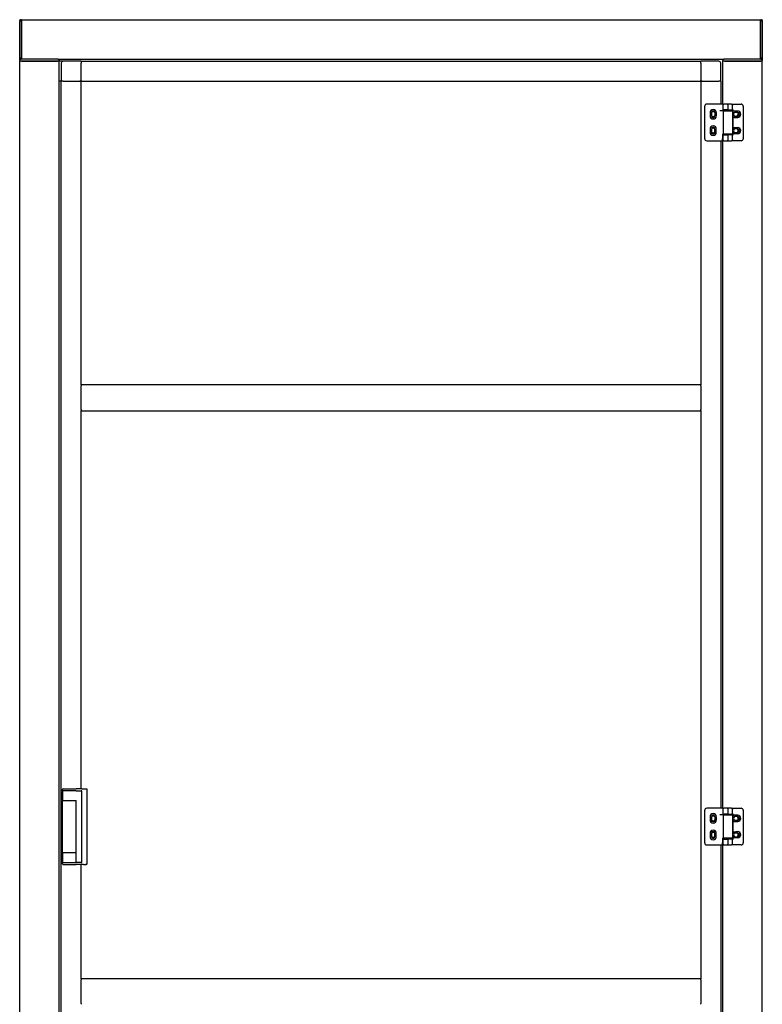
# Model space of a CAD drawing. Header units: millimetres. Extents: x 1222 to 2433, y 1072 to 4079.
# Tile 3 of 3: x 1264 to 2390, y 2587 to 4079. Entities that reach past the tile are written whole.
import ezdxf

# ---------------------------------------------------------------- set-up
doc = ezdxf.new("R2010")
doc.units = ezdxf.units.MM
doc.header["$LTSCALE"] = 15
doc.layers.add('VISIBILE', color=7, linetype='Continuous', lineweight=30)

msp = doc.modelspace()

# ---------------------------------------------------------------- linework, layer by layer
at = {"layer": 'VISIBILE'}
for p, q in [((1264.1, 4077), (1264.1, 4077.9)), ((1264.1, 4076.9), (1264.1, 4076.4)), ((1264.1, 4021.4), (1264.1, 4076.4)), ((1265.1, 4078.9), (1266.1, 4078.9)), ((1267.1, 4078.9), (1266.1, 4078.9)), ((1267.1, 4078.9), (1267.1, 4076.4)), ((1267.1, 4078.9), (2387.1, 4078.9)), ((1267.1, 4076.4), (1267.1, 4078.9)), ((1267.1, 4021.4), (1267.1, 4076.4)), ((1267.1, 4076.4), (1267.1, 4021.4)), ((2387.1, 4076.4), (2387.1, 4078.9)), ((2387.1, 4078.9), (2387.1, 4076.4)), ((2387.1, 4078.9), (2388.1, 4078.9)), ((2387.1, 4076.4), (2387.1, 4021.4)), ((2387.1, 4021.4), (2387.1, 4076.4)), ((2388.1, 4078.9), (2389.1, 4078.9)), ((2390.1, 4077.9), (2390.1, 4076.9)), ((2390.1, 4076.4), (2390.1, 4076.9)), ((2390.1, 4076.4), (2390.1, 4021.4)), ((1264.1, 4021.4), (1264.1, 4020.9)), ((1264.1, 4017), (1264.1, 4020.9)), ((1264.1, 4016.9), (1264.1, 4015.9)), ((1264.1, 1655.9), (1264.1, 4015.9)), ((1266.1, 4015.9), (1264.1, 4015.9)), ((1322.1, 4018.9), (1266.1, 4018.9)), ((1322.1, 4015.9), (1266.1, 4015.9)), ((1266.6, 4015.9), (1321.6, 4015.9)), ((1267.1, 4021.4), (1267.1, 4018.9)), ((1267.1, 4018.9), (1267.1, 4021.4)), ((1322.1, 4018.9), (2332.1, 4018.9)), ((1324.1, 4015.9), (1322.1, 4015.9)), ((1324.1, 4018.9), (1324.1, 4016.9)), ((1324.1, 4015.9), (1324.1, 4016.9)), ((1324.1, 1655.9), (1324.1, 4015.9)), ((1330.1, 4015.9), (1324.1, 4015.9)), ((1357.1, 4015.9), (1330.1, 4015.9)), ((1357.1, 4015.9), (2297.1, 4015.9)), ((1357.1, 4015.9), (1357.1, 4012.9)), ((1357.1, 4015.9), (1357.1, 4012.9)), ((2297.1, 4012.9), (2297.1, 4015.9)), ((2297.1, 4012.9), (2297.1, 4015.9)), ((2324.1, 4015.9), (2297.1, 4015.9)), ((2330.1, 4017), (2330.1, 4018.9)), ((2330.1, 4016.9), (2330.1, 4015.9)), ((2332.1, 4015.9), (2330.1, 4015.9)), ((2330.1, 3950.9), (2330.1, 4015.9)), ((2388.1, 4018.9), (2332.1, 4018.9)), ((2388.1, 4015.9), (2332.1, 4015.9)), ((2332.6, 4015.9), (2387.6, 4015.9)), ((2387.1, 4018.9), (2387.1, 4021.4)), ((2387.1, 4021.4), (2387.1, 4018.9)), ((2390.1, 4015.9), (2388.1, 4015.9)), ((2390.1, 4020.9), (2390.1, 4021.4)), ((2390.1, 4020.9), (2390.1, 4016.9)), ((2390.1, 4015.9), (2390.1, 4016.9)), ((2390.1, 1655.9), (2390.1, 4015.9)), ((1327.1, 4012.9), (1327.1, 3985.9)), ((1357.1, 3988.9), (1357.1, 4012.9)), ((1357.1, 3986.7), (1357.1, 4012.9)), ((2297.1, 4012.9), (2297.1, 3988.9)), ((2297.1, 4012.9), (2297.1, 3986.7)), ((2327.1, 3985.9), (2327.1, 4012.9)), ((1327.1, 3985.9), (1324.1, 3985.9)), ((1330.1, 3985.9), (1327.1, 3985.9)), ((1327.1, 1725.9), (1327.1, 3985.9)), ((1330.1, 3985.9), (1327.1, 3985.9)), ((1330.1, 3985.9), (1354.1, 3985.9)), ((1330.1, 3985.9), (1356.4, 3985.9)), ((1356.4, 3986.7), (1357.1, 3986.7)), ((1356.4, 3986.7), (1357.1, 3985.9)), ((1356.4, 3985.9), (1356.4, 3986.7)), ((1357.1, 3985.9), (1356.4, 3985.9)), ((1357.1, 3986.7), (1357.1, 3985.9)), ((1357.1, 3525.3), (1357.1, 3985.9)), ((1357.1, 3985.9), (2297.1, 3985.9)), ((2297.1, 3985.9), (2297.1, 3986.7)), ((2297.8, 3986.7), (2297.1, 3985.9)), ((2297.1, 3986.7), (2297.8, 3986.7)), ((2297.1, 3985.9), (2297.1, 3525.3)), ((2297.8, 3985.9), (2297.1, 3985.9)), ((2297.8, 3986.7), (2297.8, 3985.9)), ((2297.8, 3985.9), (2324.1, 3985.9)), ((2300.1, 3985.9), (2324.1, 3985.9)), ((2327.1, 3985.9), (2324.1, 3985.9)), ((2327.1, 3985.9), (2324.1, 3985.9)), ((2327.1, 3985.9), (2327.1, 3950.9)), ((2302.8, 3898.4), (2302.8, 3947.9)), ((2330.6, 3950.9), (2305.8, 3950.9)), ((2330.6, 3940.9), (2325.6, 3940.9)), ((2330.6, 3950.9), (2330.6, 3950.3)), ((2330.6, 3942.2), (2330.6, 3949.9)), ((2330.6, 3940.9), (2330.6, 3942.2)), ((2338.1, 3942.2), (2330.6, 3942.2)), ((2330.6, 3940.9), (2330.6, 3905.4)), ((2330.6, 3940.9), (2344.8, 3940.9)), ((2338, 3950.9), (2331.6, 3950.9)), ((2333.6, 3940.9), (2333.6, 3942.2)), ((2343.5, 3950.9), (2338, 3950.9)), ((2338.1, 3942.2), (2338.1, 3949.9)), ((2338.1, 3942.2), (2344.8, 3942.2)), ((2341.6, 3940.9), (2341.6, 3942.2)), ((2343.5, 3950.9), (2349.8, 3950.9)), ((2344.8, 3942.2), (2344.8, 3949.6)), ((2345.8, 3942.2), (2344.8, 3942.2)), ((2344.8, 3940.9), (2344.8, 3905.4)), ((2345.8, 3940), (2345.8, 3942.2)), ((2349.8, 3940.4), (2347.8, 3940.4)), ((2349.8, 3950.9), (2358.1, 3950.9)), ((2352.8, 3940.4), (2349.8, 3940.4)), ((2361.1, 3947.9), (2361.1, 3898.4)), ((2310.8, 3938.2), (2310.8, 3933.2)), ((2312.8, 3938.2), (2312.8, 3933.2)), ((2318.3, 3938.2), (2318.3, 3933.2)), ((2320.3, 3938.2), (2320.3, 3933.2)), ((2345.8, 3915.1), (2345.8, 3931.4)), ((2352.8, 3938.4), (2347.8, 3938.4)), ((2347.8, 3932.9), (2352.8, 3932.9)), ((2347.8, 3930.9), (2349.8, 3930.9)), ((2349.8, 3930.9), (2352.8, 3930.9)), ((2310.8, 3913.2), (2310.8, 3908.2)), ((2312.8, 3913.2), (2312.8, 3908.2)), ((2318.3, 3908.2), (2318.3, 3913.2)), ((2320.3, 3908.2), (2320.3, 3913.2)), ((2347.6, 3915.5), (2349.8, 3915.5)), ((2352.9, 3913.4), (2347.8, 3913.4)), ((2349.8, 3915.5), (2352.6, 3915.6)), ((2305.8, 3895.4), (2325.6, 3895.4)), ((2325.6, 3895.4), (2329.8, 3895.4)), ((2327.1, 3895.4), (2327.1, 2883.7)), ((2329.8, 3905.4), (2329.8, 3898.4)), ((2329.8, 3905.4), (2330.6, 3905.4)), ((2329.8, 3895.4), (2329.8, 3898.4)), ((2330.1, 2883.7), (2330.1, 3905.4)), ((2344.8, 3905.4), (2330.6, 3905.4)), ((2330.6, 3904.2), (2338.1, 3904.2)), ((2330.6, 3896.4), (2330.6, 3904.2)), ((2331.6, 3895.4), (2338, 3895.4)), ((2333.6, 3904.2), (2333.6, 3905.4)), ((2338, 3895.4), (2343.5, 3895.4)), ((2344.8, 3904.2), (2338.1, 3904.2)), ((2338.1, 3896.4), (2338.1, 3904.2)), ((2341.6, 3904.2), (2341.6, 3905.4)), ((2349.8, 3895.4), (2343.5, 3895.4)), ((2344.8, 3904.2), (2345.8, 3904.2)), ((2344.8, 3896.8), (2344.8, 3904.2)), ((2345.8, 3904.2), (2345.8, 3906.4)), ((2347.8, 3907.9), (2352.8, 3907.9)), ((2349.8, 3906), (2347.8, 3906)), ((2352.8, 3906.1), (2349.8, 3906)), ((2358.1, 3895.4), (2349.8, 3895.4)), ((1357.1, 3525.9), (2297.1, 3525.9)), ((1357.1, 3525.3), (1357.1, 3523.9)), ((1357.1, 3487.9), (1357.1, 3523.9)), ((2297.1, 3523.9), (2297.1, 3525.3)), ((2297.1, 3523.9), (2297.1, 3487.9)), ((1357.1, 3487.9), (1357.1, 3486.6)), ((1357.1, 2913.4), (1357.1, 3486.6)), ((1357.1, 3485.9), (2297.1, 3485.9)), ((2297.1, 3486.6), (2297.1, 3487.9)), ((2297.1, 3486.6), (2297.1, 2625.3)), ((1329.1, 2910.4), (1329.1, 2912.4)), ((1329.1, 2910.4), (1329.1, 2909.4)), ((1349.7, 2910.4), (1329.1, 2910.4)), ((1329.1, 2910.4), (1329.1, 2895.4)), ((1330.1, 2913.4), (1349.7, 2913.4)), ((1358.4, 2913.4), (1349.7, 2913.4)), ((1349.7, 2913.4), (1349.7, 2913.4)), ((1349.7, 2910.4), (1357.4, 2910.4)), ((1349.7, 2910.4), (1349.7, 2910.4)), ((1358.4, 2913.4), (1360.9, 2913.4)), ((1360.9, 2913.4), (1363.8, 2913.4)), ((1363.8, 2913.4), (1364.4, 2913.4)), ((1364.4, 2913.4), (1364.9, 2913.4)), ((1365.9, 2912.4), (1365.9, 2799.4)), ((1329.1, 2896.4), (1329.1, 2909.4)), ((1329.1, 2896.4), (1329.1, 2895.4)), ((1329.1, 2895.4), (1349.7, 2895.4)), ((1329.1, 2816.4), (1329.1, 2895.4)), ((1349.7, 2801.4), (1349.7, 2895.4)), ((1349.7, 2895.4), (1349.7, 2895.4)), ((1358.4, 2802.4), (1358.4, 2909.4)), ((2302.8, 2831.2), (2302.8, 2880.7)), ((2330.6, 2883.7), (2305.8, 2883.7)), ((2330.6, 2883.7), (2330.6, 2883.1)), ((2330.6, 2874.9), (2330.6, 2882.7)), ((2338, 2883.7), (2331.6, 2883.7)), ((2343.5, 2883.7), (2338, 2883.7)), ((2338.1, 2874.9), (2338.1, 2882.7)), ((2343.5, 2883.7), (2349.8, 2883.7)), ((2344.8, 2874.9), (2344.8, 2882.4)), ((2349.8, 2883.7), (2358.1, 2883.7)), ((2361.1, 2880.7), (2361.1, 2831.2)), ((2310.8, 2870.9), (2310.8, 2865.9)), ((2312.8, 2870.9), (2312.8, 2865.9)), ((2318.3, 2870.9), (2318.3, 2865.9)), ((2320.3, 2870.9), (2320.3, 2865.9)), ((2330.6, 2873.7), (2325.6, 2873.7)), ((2330.6, 2873.7), (2330.6, 2874.9)), ((2338.1, 2874.9), (2330.6, 2874.9)), ((2330.6, 2873.7), (2330.6, 2838.2)), ((2330.6, 2873.7), (2344.8, 2873.7)), ((2333.6, 2873.7), (2333.6, 2874.9)), ((2338.1, 2874.9), (2344.8, 2874.9)), ((2341.6, 2873.7), (2341.6, 2874.9)), ((2345.8, 2874.9), (2344.8, 2874.9)), ((2344.8, 2873.7), (2344.8, 2838.2)), ((2345.8, 2872.8), (2345.8, 2874.9)), ((2349.8, 2873.2), (2347.8, 2873.2)), ((2352.8, 2871.2), (2347.8, 2871.2)), ((2347.8, 2865.7), (2352.8, 2865.7)), ((2352.8, 2873.2), (2349.8, 2873.2)), ((2345.8, 2847.8), (2345.8, 2864.1)), ((2347.8, 2863.7), (2349.8, 2863.7)), ((2349.8, 2863.7), (2352.8, 2863.7)), ((2310.8, 2845.9), (2310.8, 2840.9)), ((2312.8, 2845.9), (2312.8, 2840.9)), ((2318.3, 2840.9), (2318.3, 2845.9)), ((2320.3, 2840.9), (2320.3, 2845.9)), ((2329.8, 2838.2), (2329.8, 2831.2)), ((2329.8, 2838.2), (2330.6, 2838.2)), ((2330.1, 1816.4), (2330.1, 2838.2)), ((2344.8, 2838.2), (2330.6, 2838.2)), ((2330.6, 2836.9), (2338.1, 2836.9)), ((2330.6, 2829.2), (2330.6, 2836.9)), ((2333.6, 2836.9), (2333.6, 2838.2)), ((2344.8, 2836.9), (2338.1, 2836.9)), ((2338.1, 2829.2), (2338.1, 2836.9)), ((2341.6, 2836.9), (2341.6, 2838.2)), ((2344.8, 2836.9), (2345.8, 2836.9)), ((2344.8, 2829.5), (2344.8, 2836.9)), ((2345.8, 2836.9), (2345.8, 2839.2)), ((2347.6, 2848.2), (2349.8, 2848.3)), ((2352.9, 2846.2), (2347.8, 2846.2)), ((2347.8, 2840.7), (2352.8, 2840.7)), ((2349.8, 2838.8), (2347.8, 2838.7)), ((2349.8, 2848.3), (2352.6, 2848.3)), ((2352.8, 2838.8), (2349.8, 2838.8)), ((2305.8, 2828.2), (2325.6, 2828.2)), ((2325.6, 2828.2), (2329.8, 2828.2)), ((2327.1, 2828.2), (2327.1, 1816.4)), ((2329.8, 2828.2), (2329.8, 2831.2)), ((2331.6, 2828.2), (2338, 2828.2)), ((2338, 2828.2), (2343.5, 2828.2)), ((2349.8, 2828.2), (2343.5, 2828.2)), ((2358.1, 2828.2), (2349.8, 2828.2)), ((1329.1, 2816.4), (1329.1, 2815.4)), ((1329.1, 2801.4), (1329.1, 2816.4)), ((1349.7, 2816.4), (1329.1, 2816.4)), ((1329.1, 2815.4), (1329.1, 2802.4)), ((1349.7, 2801.4), (1349.7, 2816.4)), ((1329.1, 2802.4), (1329.1, 2801.4)), ((1329.1, 2801.4), (1349.7, 2801.4)), ((1329.1, 2799.4), (1329.1, 2801.4)), ((1330.1, 2798.4), (1349.7, 2798.4)), ((1357.4, 2801.4), (1349.7, 2801.4)), ((1358.4, 2798.4), (1349.7, 2798.4)), ((1349.7, 2798.4), (1349.7, 2798.4)), ((1357.1, 2625.3), (1357.1, 2798.4)), ((1360.9, 2798.4), (1358.4, 2798.4)), ((1360.9, 2798.4), (1363.8, 2798.4)), ((1364.4, 2798.4), (1363.8, 2798.4)), ((1364.4, 2798.4), (1364.9, 2798.4)), ((1357.1, 2625.9), (2297.1, 2625.9)), ((1357.1, 2625.3), (1357.1, 2623.9)), ((1357.1, 2587.9), (1357.1, 2623.9)), ((2297.1, 2623.9), (2297.1, 2625.3)), ((2297.1, 2623.9), (2297.1, 2587.9)), ((1357.1, 2587.9), (1357.1, 2586.6)), ((2297.1, 2586.6), (2297.1, 2587.9))]:
    msp.add_line(p, q, dxfattribs=at)
for centre, radius, start, end in [((1266.1, 4076.9), 2, 90, 180), ((1265.1, 4077.9), 1, 90, 180), ((2388.1, 4076.9), 2, 0, 90), ((2389.1, 4077.9), 1, 0, 90), ((1266.1, 4020.9), 2, 180, 270), ((1266.1, 4016.9), 2, 90, 180), ((1322.1, 4016.9), 2, 0, 90), ((1330.1, 4012.9), 3, 90, 180), ((2324.1, 4012.9), 3, 0, 90), ((2332.1, 4016.9), 2, 90, 180), ((2388.1, 4020.9), 2, 270, 0), ((2388.1, 4016.9), 2, 0, 90), ((2305.8, 3947.9), 3, 90, 180), ((2315.6, 3938.2), 4.75, 0, 180), ((2315.6, 3938.2), 2.75, 0, 180), ((2331.6, 3949.9), 1, 90, 180), ((2347.8, 3935.7), 4.75, 114.9958, 128.0077), ((2352.8, 3935.7), 4.75, 270.0007, 90.0007), ((2358.1, 3947.9), 3, 0, 90), ((2315.6, 3933.2), 4.75, 180, 0), ((2315.6, 3935.9), 3.5, 38.2132, 141.7868), ((2315.6, 3935.9), 3.5, 218.2132, 321.7868), ((2315.6, 3933.2), 2.75, 180, 0), ((2347.8, 3935.7), 4.75, 231.9923, 245.0042), ((2347.8, 3935.7), 2.75, 90, 270), ((2350.1, 3935.9), 3.5, 134.5407, 238.9951), ((2350.1, 3935.9), 3.5, 301.0049, 45.5863), ((2352.8, 3935.7), 2.75, 270.0014, 89.4251), ((2315.6, 3913.2), 4.75, 0, 180), ((2315.6, 3913.2), 2.75, 0, 180), ((2315.6, 3910.9), 3.5, 38.2132, 141.7868), ((2347.7, 3910.7), 4.75, 114.2464, 127.1481), ((2347.8, 3910.7), 2.75, 89.9963, 270.0037), ((2350.1, 3910.9), 3.5, 134.547, 239.003), ((2350.1, 3910.9), 3.5, 300.997, 45.5805), ((2352.7, 3910.8), 4.75, 271.0116, 91.0116), ((2352.8, 3910.7), 2.75, 270.0037, 89.0743), ((2305.8, 3898.4), 3, 180, 270), ((2315.6, 3908.2), 4.75, 180, 0), ((2315.6, 3910.9), 3.5, 218.2132, 321.7868), ((2315.6, 3908.2), 2.75, 180, 0), ((2331.6, 3896.4), 1, 180, 270), ((2347.7, 3910.7), 4.75, 232.8519, 245.7536), ((2358.1, 3898.4), 3, 270, 0), ((1330.1, 2912.4), 1, 90, 180), ((1357.4, 2909.4), 1, 0, 90), ((2305.8, 2880.7), 3, 90, 180), ((2331.6, 2882.7), 1, 90, 180), ((2358.1, 2880.7), 3, 0, 90), ((2315.6, 2870.9), 4.75, 0, 180), ((2315.6, 2865.9), 4.75, 180, 0), ((2315.6, 2870.9), 2.75, 0, 180), ((2315.6, 2868.4), 3.5, 38.2132, 141.7868), ((2315.6, 2868.4), 3.5, 218.2132, 321.7868), ((2315.6, 2865.9), 2.75, 180, 0), ((2347.8, 2868.4), 4.75, 114.9958, 128.0077), ((2347.8, 2868.4), 2.75, 90, 270), ((2350.1, 2868.4), 3.5, 128.2114, 231.785), ((2350.1, 2868.4), 3.5, 308.215, 51.7886), ((2352.8, 2868.4), 4.75, 270.0007, 90.0007), ((2352.8, 2868.4), 2.75, 270.0014, 89.4251), ((2315.6, 2845.9), 4.75, 0, 180), ((2347.8, 2868.4), 4.75, 231.9923, 245.0042), ((2315.6, 2840.9), 4.75, 180, 0), ((2315.6, 2845.9), 2.75, 0, 180), ((2315.6, 2843.4), 3.5, 38.2132, 141.7868), ((2315.6, 2843.4), 3.5, 218.2132, 321.7868), ((2315.6, 2840.9), 2.75, 180, 0), ((2347.7, 2843.5), 4.75, 114.2464, 127.1481), ((2347.7, 2843.5), 4.75, 232.8519, 245.7536), ((2347.8, 2843.4), 2.75, 89.9963, 270.0037), ((2350.1, 2843.4), 3.5, 128.218, 231.7915), ((2350.1, 2843.4), 3.5, 308.2085, 51.782), ((2352.7, 2843.6), 4.75, 271.0116, 91.0116), ((2352.8, 2843.4), 2.75, 270.0037, 89.0743), ((2305.8, 2831.2), 3, 180, 270), ((2331.6, 2829.2), 1, 180, 270), ((2358.1, 2831.2), 3, 270, 0), ((1330.1, 2799.4), 1, 180, 270), ((1357.4, 2802.4), 1, 270, 0)]:
    msp.add_arc(centre, radius, start, end, dxfattribs=at)
for centre, start_param, end_param in [((2338, 3949.9), 1.570922, 3.141599), ((2338, 3896.4), 6.283179, 7.853856), ((2338, 2882.7), 1.570922, 3.141599), ((2338, 2829.2), 6.283179, 7.853856)]:
    msp.add_ellipse(centre, major_axis=(0, -1), ratio=0.028286, start_param=start_param, end_param=end_param, dxfattribs=at)
for points, knots in [([(2343.5, 3950.9), (2343.7, 3950.9), (2343.9, 3950.9), (2344.1, 3950.8), (2344.3, 3950.7), (2344.5, 3950.5), (2344.5, 3950.4), (2344.7, 3950.2), (2344.7, 3950), (2344.8, 3949.8), (2344.8, 3949.7), (2344.8, 3949.6)], [0, 0, 0, 0, 0.0546807, 0.0546807, 0.106564, 0.106564, 0.1581499, 0.1581499, 0.2171658, 0.2171658, 0.2593864, 0.2593864, 0.2593864, 0.2593864]), ([(2347.8, 3940.4), (2347.6, 3940.4), (2347.5, 3940.4), (2347, 3940.4), (2346.6, 3940.3), (2346.1, 3940.1), (2345.9, 3940.1), (2345.8, 3940)], [-1.8524771, -1.8524771, -1.8524771, -1.8524771, -1.8116036, -1.8116036, -1.6792144, -1.6792144, -1.6023035, -1.6023035, -1.6023035, -1.6023035]), ([(2345.8, 3931.4), (2345.9, 3931.3), (2346.1, 3931.2), (2346.6, 3931.1), (2347, 3931), (2347.5, 3931), (2347.6, 3930.9), (2347.8, 3930.9)], [-3.5515084, -3.5515084, -3.5515084, -3.5515084, -3.4745975, -3.4745975, -3.3422083, -3.3422083, -3.3013223, -3.3013223, -3.3013223, -3.3013223]), ([(2345.8, 3915.1), (2345.9, 3915.1), (2346.1, 3915.2), (2346.6, 3915.4), (2347, 3915.5), (2347.4, 3915.5), (2347.5, 3915.5), (2347.6, 3915.5)], [1.5947664, 1.5947664, 1.5947664, 1.5947664, 1.6692297, 1.6692297, 1.8004404, 1.8004404, 1.8287691, 1.8287691, 1.8287691, 1.8287691]), ([(2344.8, 3896.8), (2344.8, 3896.6), (2344.7, 3896.5), (2344.7, 3896.2), (2344.6, 3896.1), (2344.5, 3895.9), (2344.4, 3895.9), (2344.3, 3895.7), (2344.1, 3895.6), (2343.8, 3895.5), (2343.7, 3895.4), (2343.5, 3895.4)], [0, 0, 0, 0, 0.0631703, 0.0631703, 0.1150152, 0.1150152, 0.150147, 0.150147, 0.2081783, 0.2081783, 0.2593915, 0.2593915, 0.2593915, 0.2593915]), ([(2347.8, 3906), (2347.7, 3906), (2347.5, 3906), (2347, 3906), (2346.6, 3906.1), (2346.1, 3906.3), (2345.9, 3906.3), (2345.8, 3906.4)], [3.2774849, 3.2774849, 3.2774849, 3.2774849, 3.3253237, 3.3253237, 3.4565344, 3.4565344, 3.5309977, 3.5309977, 3.5309977, 3.5309977]), ([(1364.9, 2913.4), (1365, 2913.4), (1365, 2913.4), (1365.1, 2913.4), (1365.1, 2913.4), (1365.3, 2913.4), (1365.3, 2913.4), (1365.5, 2913.3), (1365.5, 2913.2), (1365.7, 2913.1), (1365.7, 2913.1), (1365.8, 2912.9), (1365.9, 2912.8), (1365.9, 2912.7), (1365.9, 2912.6), (1365.9, 2912.4)], [0, 0, 0, 0, 0.0121874, 0.0121874, 0.0241991, 0.0241991, 0.0494027, 0.0494027, 0.0746027, 0.0746027, 0.0998026, 0.0998026, 0.1250063, 0.1250063, 0.1566562, 0.1566562, 0.1566562, 0.1566562]), ([(2343.5, 2883.7), (2343.7, 2883.7), (2343.9, 2883.7), (2344.1, 2883.6), (2344.3, 2883.5), (2344.5, 2883.3), (2344.5, 2883.2), (2344.7, 2882.9), (2344.7, 2882.8), (2344.8, 2882.5), (2344.8, 2882.5), (2344.8, 2882.4)], [0, 0, 0, 0, 0.0546807, 0.0546807, 0.106564, 0.106564, 0.1581499, 0.1581499, 0.2171658, 0.2171658, 0.2593864, 0.2593864, 0.2593864, 0.2593864]), ([(2347.8, 2873.2), (2347.6, 2873.2), (2347.5, 2873.2), (2347, 2873.2), (2346.6, 2873.1), (2346.1, 2872.9), (2345.9, 2872.8), (2345.8, 2872.8)], [-1.8524771, -1.8524771, -1.8524771, -1.8524771, -1.8116036, -1.8116036, -1.6792144, -1.6792144, -1.6023035, -1.6023035, -1.6023035, -1.6023035]), ([(2345.8, 2864.1), (2345.9, 2864.1), (2346.1, 2864), (2346.6, 2863.8), (2347, 2863.7), (2347.5, 2863.7), (2347.6, 2863.7), (2347.8, 2863.7)], [-3.5515084, -3.5515084, -3.5515084, -3.5515084, -3.4745975, -3.4745975, -3.3422083, -3.3422083, -3.3013223, -3.3013223, -3.3013223, -3.3013223]), ([(2345.8, 2847.8), (2345.9, 2847.9), (2346.1, 2848), (2346.6, 2848.1), (2347, 2848.2), (2347.4, 2848.2), (2347.5, 2848.2), (2347.6, 2848.2)], [1.5947664, 1.5947664, 1.5947664, 1.5947664, 1.6692297, 1.6692297, 1.8004404, 1.8004404, 1.8287691, 1.8287691, 1.8287691, 1.8287691]), ([(2347.8, 2838.7), (2347.7, 2838.7), (2347.5, 2838.8), (2347, 2838.8), (2346.6, 2838.9), (2346.1, 2839), (2345.9, 2839.1), (2345.8, 2839.2)], [3.2774849, 3.2774849, 3.2774849, 3.2774849, 3.3253237, 3.3253237, 3.4565344, 3.4565344, 3.5309977, 3.5309977, 3.5309977, 3.5309977]), ([(2344.8, 2829.5), (2344.8, 2829.4), (2344.7, 2829.3), (2344.7, 2829), (2344.6, 2828.9), (2344.5, 2828.7), (2344.4, 2828.6), (2344.3, 2828.4), (2344.1, 2828.3), (2343.8, 2828.2), (2343.7, 2828.2), (2343.5, 2828.2)], [0, 0, 0, 0, 0.0631703, 0.0631703, 0.1150152, 0.1150152, 0.150147, 0.150147, 0.2081783, 0.2081783, 0.2593915, 0.2593915, 0.2593915, 0.2593915]), ([(1365.9, 2799.4), (1365.9, 2799.3), (1365.9, 2799.2), (1365.8, 2799), (1365.8, 2798.9), (1365.7, 2798.8), (1365.6, 2798.7), (1365.4, 2798.6), (1365.3, 2798.5), (1365.2, 2798.5), (1365.1, 2798.5), (1365, 2798.5), (1365, 2798.4), (1364.9, 2798.4)], [0, 0, 0, 0, 0.0316528, 0.0316528, 0.0636328, 0.0636328, 0.0953911, 0.0953911, 0.1272519, 0.1272519, 0.1417223, 0.1417223, 0.1565027, 0.1565027, 0.1565027, 0.1565027])]:
    msp.add_open_spline(points, degree=3, knots=knots, dxfattribs=at)

doc.saveas('drawing.dxf')
